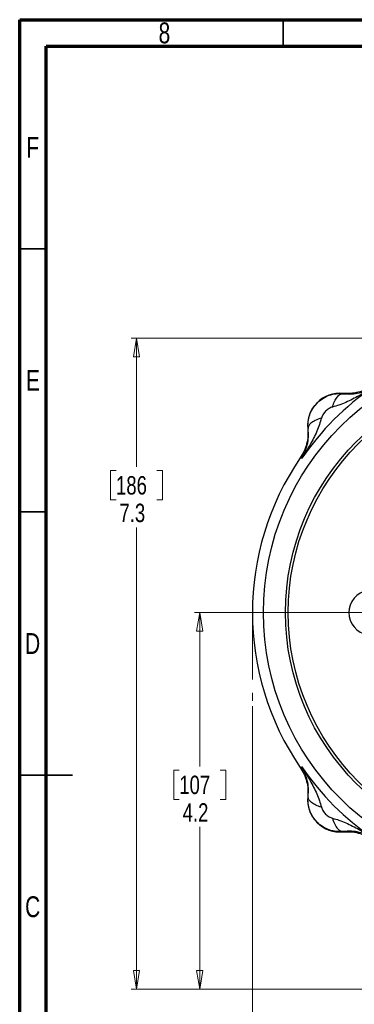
# Model space of a CAD drawing. Header units: inches. Extents: x 0.6 to 16.3, y 0.2 to 11.5.
# Tile 2 of 18: x 0.6 to 3.1, y 4.1 to 11.5. Entities that reach past the tile are written whole.
import ezdxf

# ---------------------------------------------------------------- set-up
doc = ezdxf.new("R2010")
doc.units = ezdxf.units.IN
doc.header["$MEASUREMENT"] = 0
doc.linetypes.add('CENTERX2', pattern=[0.8, 0.5, -0.1, 0.1, -0.1])
doc.styles.add('SLDTEXTSTYLE0', font='TXT', dxfattribs={"width": 0.75})
doc.dimstyles.new('SLDDIMSTYLE0', dxfattribs={"dimtxt": 0.137795, "dimasz": 0.14, "dimexe": 0, "dimexo": 0.0625, "dimgap": 0.034449, "dimtad": 0, "dimtih": 1, "dimtoh": 1, "dimdec": 1, "dimlfac": 1.5, "dimrnd": 1e-09, "dimzin": 12, "dimdsep": 46, "dimtxsty": 'SLDTEXTSTYLE0', "dimblk1": 'CLOSED', "dimblk2": 'CLOSED', "dimsah": 1, "dimcen": 0.09, "dimadec": 0, "dimazin": 3, "dimtfac": 1, "dimtdec": 1, "dimtofl": 0, "dimtmove": 0, "dimatfit": 3, "dimldrblk": 'CLOSED', "dimfxl": 0, "dimfrac": 2, "dimtolj": 1, "dimtzin": 12, "dimarcsym": 0})
doc.dimstyles.new('SLDDIMSTYLE1', dxfattribs={"dimtxt": 0.137795, "dimasz": 0.14, "dimexe": 0, "dimexo": 0.0625, "dimgap": 0.034449, "dimtad": 0, "dimdec": 1, "dimlfac": 1.5, "dimrnd": 1e-09, "dimzin": 12, "dimdsep": 46, "dimtxsty": 'SLDTEXTSTYLE0', "dimblk1": 'CLOSED', "dimblk2": 'CLOSED', "dimsah": 1, "dimcen": 0.09, "dimadec": 0, "dimazin": 3, "dimtfac": 1, "dimtofl": 0, "dimtmove": 0, "dimatfit": 3, "dimldrblk": 'CLOSED', "dimfxl": 0, "dimfrac": 2, "dimtolj": 1, "dimtzin": 12, "dimarcsym": 0})

# ---------------------------------------------------------------- blocks, each defined once
blk = doc.blocks.new('_Closed')
at = {"color": 0, "linetype": 'ByBlock', "lineweight": -2}
for p, q in [((-1, 0.166667), (0, 0)), ((-1, 0.166667), (-1, -0.166667)), ((0, 0), (-1, -0.166667)), ((0, 0), (-1, 0))]:
    blk.add_line(p, q, dxfattribs=at)
blk = doc.blocks.new('_D')
at = {"color": 7, "linetype": 'Continuous', "lineweight": 0}
for p, q in [((3.6467, 9.115), (1.4237, 9.115)), ((1.4631, 9.115), (1.4631, 8.1516)), ((1.3104, 8.1236), (1.2684, 8.1236)), ((1.2684, 8.1236), (1.2684, 7.9049)), ((1.6158, 8.1236), (1.6578, 8.1236)), ((1.6578, 8.1236), (1.6578, 7.9049)), ((1.2684, 7.9049), (1.3104, 7.9049)), ((1.6578, 7.9049), (1.6158, 7.9049)), ((1.4631, 4.2453), (1.4631, 7.6987)), ((3.4789, 4.2453), (1.4237, 4.2453))]:
    blk.add_line(p, q, dxfattribs=at)
at = {"color": 7, "linetype": 'Continuous', "lineweight": 18, "xscale": 0.14, "yscale": 0.14}
for p, rotation in [((1.4631, 9.115), 90.0000000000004), ((1.4631, 4.2453), 270.0000000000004)]:
    blk.add_blockref('_Closed', p, dxfattribs=dict(at, rotation=rotation))
at = {"color": 7, "linetype": 'Continuous', "lineweight": 18, "char_height": 0.1378, "attachment_point": 1, "style": 'SLDTEXTSTYLE0'}
for s, insert in [('186', (1.3104, 8.0825)), ('7.3', (1.3358, 7.8763))]:
    blk.add_mtext(s, dxfattribs=dict(at, insert=insert))
blk = doc.blocks.new('_D_1')
at = {"color": 7, "linetype": 'Continuous', "lineweight": 0}
for p, q in [((2.3293, 6.3622), (2.3293, 3.0039)), ((5.2159, 4.4866), (5.2159, 3.0039)), ((3.1786, 3.2417), (3.1366, 3.2417)), ((3.1366, 3.2417), (3.1366, 3.023)), ((3.484, 3.2417), (3.526, 3.2417)), ((3.526, 3.2417), (3.526, 3.023)), ((2.3293, 3.0433), (3.0158, 3.0433)), ((3.1366, 3.023), (3.1786, 3.023)), ((3.526, 3.023), (3.484, 3.023)), ((5.2159, 3.0433), (3.6468, 3.0433))]:
    blk.add_line(p, q, dxfattribs=at)
at = {"color": 7, "linetype": 'Continuous', "lineweight": 18, "xscale": 0.14, "yscale": 0.14, "rotation": 180.0000000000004}
blk.add_blockref('_Closed', (2.3293, 3.0433), dxfattribs=at)
at = {"color": 7, "linetype": 'Continuous', "lineweight": 18, "xscale": 0.14, "yscale": 0.14}
blk.add_blockref('_Closed', (5.2159, 3.0433), dxfattribs=at)
at = {"color": 7, "linetype": 'Continuous', "lineweight": 18, "char_height": 0.1378, "attachment_point": 1, "style": 'SLDTEXTSTYLE0'}
for s, insert in [('110', (3.1786, 3.2006)), ('4.3', (3.2041, 2.9944))]:
    blk.add_mtext(s, dxfattribs=dict(at, insert=insert))
blk = doc.blocks.new('_D_4')
at = {"color": 7, "linetype": 'Continuous', "lineweight": 0}
for p, q in [((3.8816, 7.0617), (1.8962, 7.0617)), ((1.9356, 7.0617), (1.9356, 5.9114)), ((1.7828, 5.8834), (1.7409, 5.8834)), ((1.7409, 5.8834), (1.7409, 5.6647)), ((2.0883, 5.8834), (2.1303, 5.8834)), ((2.1303, 5.8834), (2.1303, 5.6647)), ((1.7409, 5.6647), (1.7828, 5.6647)), ((2.1303, 5.6647), (2.0883, 5.6647)), ((1.9356, 4.2453), (1.9356, 5.4585)), ((3.1371, 4.2453), (1.8962, 4.2453))]:
    blk.add_line(p, q, dxfattribs=at)
at = {"color": 7, "linetype": 'Continuous', "lineweight": 18, "xscale": 0.14, "yscale": 0.14}
for p, rotation in [((1.9356, 7.0617, -0.3275), 90.0000000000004), ((1.9356, 4.2453, -0.3275), 270.0000000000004)]:
    blk.add_blockref('_Closed', p, dxfattribs=dict(at, rotation=rotation))
at = {"color": 7, "linetype": 'Continuous', "lineweight": 18, "char_height": 0.1378, "attachment_point": 1, "style": 'SLDTEXTSTYLE0'}
for s, insert in [('107', (1.7828, 5.8423)), ('4.2', (1.8083, 5.6361))]:
    blk.add_mtext(s, dxfattribs=dict(at, insert=insert))

msp = doc.modelspace()

# ---------------------------------------------------------------- linework, layer by layer
at = {"color": 7, "linetype": 'Continuous', "lineweight": 70}
for p, q in [((0.5906, 0.1969), (0.5906, 11.4961)), ((0.5906, 11.4961), (16.3386, 11.4961)), ((0.7874, 0.3937), (0.7874, 11.2992)), ((0.7874, 11.2992), (16.1417, 11.2992))]:
    msp.add_line(p, q, dxfattribs=at)
at = {"color": 7, "linetype": 'Continuous', "lineweight": 35}
for p, q in [((2.5591, 11.2992), (2.5591, 11.4961)), ((0.7874, 9.7835), (0.5906, 9.7835)), ((0.7874, 7.815), (0.5906, 7.815)), ((0.5906, 5.8465), (0.9843, 5.8465)), ((0.7874, 5.8465), (0.5906, 5.8465))]:
    msp.add_line(p, q, dxfattribs=at)
at = {"color": 7, "linetype": 'Continuous', "lineweight": 25}
for p, q in [((3.0057, 8.7011), (3.0059, 8.699)), ((2.7453, 8.4384), (2.7432, 8.4385)), ((2.6925, 8.2175), (2.6867, 8.2193)), ((2.6981, 8.2157), (2.6925, 8.2175)), ((2.6867, 5.9041), (2.6925, 5.9059)), ((2.6925, 5.9059), (2.6981, 5.9076)), ((2.7432, 5.6848), (2.7453, 5.6849)), ((3.0059, 5.4244), (3.0057, 5.4222))]:
    msp.add_line(p, q, dxfattribs=at)
at = {"color": 7, "linetype": 'CENTERX2', "lineweight": 18}
msp.add_line((2.3293, 7.0617), (2.3293, 6.4015), dxfattribs=at)
at = {"color": 7, "linetype": 'Continuous', "lineweight": 25}
for radius in [1.9709, 1.8063, 1.7857]:
    msp.add_circle((4.3826, 7.0617), radius, dxfattribs=at)
for centre, radius, start, end in [((4.3826, 7.0617), 2.0419, 124.41629, 145.58371), ((2.983, 8.4613), 0.2409, 84.58105, 185.41895), ((4.3826, 7.0617), 2.0533, 145.68388, 214.31612), ((3.2159, 7.0617), 0.1667, 59.6625, 300.3375), ((4.3826, 7.0617), 2.0419, 214.41629, 235.58371), ((2.983, 5.6621), 0.2409, 174.58105, 275.41895)]:
    msp.add_arc(centre, radius, start, end, dxfattribs=at)
for points, knots in [([(2.7453, 8.4384), (2.7446, 8.4555), (2.7433, 8.49), (2.7556, 8.5413), (2.7786, 8.5896), (2.8123, 8.632), (2.8547, 8.6657), (2.903, 8.6886), (2.9543, 8.701), (2.9888, 8.6996), (3.0059, 8.699)], [0, 0, 0, 0, 0.122354, 0.246395, 0.372277, 0.50014, 0.627859, 0.753647, 0.877645, 1, 1, 1, 1]), ([(3.2285, 8.7461), (3.2119, 8.7353), (3.1786, 8.7138), (3.1285, 8.6845), (3.0779, 8.6574), (3.0277, 8.6338), (2.9775, 8.6135), (2.9436, 8.604), (2.9272, 8.5994)], [0, 0, 0, 0, 0.1785468, 0.3565957, 0.5214526, 0.692119, 0.8513649, 1, 1, 1, 1]), ([(2.9272, 8.5994), (2.932, 8.6137), (2.9416, 8.6423), (2.9615, 8.6742), (2.9835, 8.6954), (2.9984, 8.6978), (3.0059, 8.699)], [0, 0, 0, 0, 0.250013, 0.500003, 0.750002, 1, 1, 1, 1]), ([(3.225, 8.7576), (3.2086, 8.7475), (3.1757, 8.7274), (3.1207, 8.7087), (3.0635, 8.6985), (3.025, 8.7002), (3.0057, 8.7011)], [0, 0, 0, 0, 0.250012, 0.500009, 0.750001, 1, 1, 1, 1]), ([(3.0059, 8.699), (3.0274, 8.6975), (3.0714, 8.6946), (3.1285, 8.704), (3.1817, 8.7202), (3.2129, 8.7375), (3.2285, 8.7461)], [0, 0, 0, 0, 0.2382258, 0.4864844, 0.7420433, 1, 1, 1, 1]), ([(2.9272, 8.5994), (2.9187, 8.5963), (2.9, 8.5893), (2.8756, 8.5687), (2.8549, 8.5442), (2.848, 8.5255), (2.8448, 8.517)], [0, 0, 0, 0, 0.227226, 0.499832, 0.772732, 1, 1, 1, 1]), ([(2.8448, 8.517), (2.8402, 8.5007), (2.8307, 8.4667), (2.8105, 8.4166), (2.7869, 8.3664), (2.7606, 8.3172), (2.7314, 8.2671), (2.7098, 8.2338), (2.6981, 8.2157)], [0, 0, 0, 0, 0.148634, 0.307878, 0.478548, 0.643401, 0.806559, 1, 1, 1, 1]), ([(2.8448, 8.517), (2.8289, 8.5116), (2.797, 8.5007), (2.7659, 8.4793), (2.748, 8.458), (2.7462, 8.4449), (2.7453, 8.4384)], [0, 0, 0, 0, 0.279797, 0.559582, 0.779793, 1, 1, 1, 1]), ([(2.7432, 8.4385), (2.744, 8.4193), (2.7457, 8.3807), (2.7355, 8.3236), (2.7168, 8.2686), (2.6967, 8.2357), (2.6867, 8.2193)], [0, 0, 0, 0, 0.2499991, 0.4999912, 0.7499877, 1, 1, 1, 1]), ([(2.6981, 8.2157), (2.7068, 8.2314), (2.7241, 8.2626), (2.7403, 8.3157), (2.7497, 8.3728), (2.7467, 8.4168), (2.7453, 8.4384)], [0, 0, 0, 0, 0.257957, 0.513516, 0.761774, 1, 1, 1, 1]), ([(2.6867, 5.9041), (2.6967, 5.8876), (2.7168, 5.8547), (2.7355, 5.7998), (2.7457, 5.7426), (2.744, 5.7041), (2.7432, 5.6848)], [0, 0, 0, 0, 0.250012, 0.500009, 0.750001, 1, 1, 1, 1]), ([(2.7453, 5.6849), (2.7467, 5.7065), (2.7497, 5.7505), (2.7403, 5.8076), (2.7241, 5.8608), (2.7068, 5.8919), (2.6981, 5.9076)], [0, 0, 0, 0, 0.238226, 0.486485, 0.742044, 1, 1, 1, 1]), ([(2.6981, 5.9076), (2.7089, 5.8909), (2.7305, 5.8577), (2.7598, 5.8076), (2.7869, 5.757), (2.8105, 5.7067), (2.8307, 5.6566), (2.8402, 5.6227), (2.8448, 5.6063)], [0, 0, 0, 0, 0.178546, 0.356596, 0.521452, 0.692119, 0.851365, 1, 1, 1, 1]), ([(3.0059, 5.4244), (2.9888, 5.4237), (2.9543, 5.4224), (2.9029, 5.4347), (2.8546, 5.4577), (2.8123, 5.4914), (2.7785, 5.5338), (2.7556, 5.582), (2.7433, 5.6334), (2.7446, 5.6678), (2.7453, 5.6849)], [0, 0, 0, 0, 0.122343, 0.246394, 0.372302, 0.50024, 0.627878, 0.753626, 0.877623, 1, 1, 1, 1]), ([(2.8448, 5.6063), (2.8305, 5.6111), (2.8019, 5.6207), (2.7701, 5.6406), (2.7488, 5.6626), (2.7465, 5.6775), (2.7453, 5.6849)], [0, 0, 0, 0, 0.2500076, 0.5000119, 0.7500034, 1, 1, 1, 1]), ([(2.8448, 5.6063), (2.848, 5.5978), (2.8549, 5.5791), (2.8756, 5.5546), (2.9, 5.534), (2.9187, 5.5271), (2.9272, 5.5239)], [0, 0, 0, 0, 0.22729, 0.499999, 0.772871, 1, 1, 1, 1]), ([(2.9272, 5.5239), (2.9436, 5.5193), (2.9775, 5.5098), (3.0277, 5.4895), (3.0779, 5.4659), (3.127, 5.4397), (3.1772, 5.4104), (3.2105, 5.3889), (3.2285, 5.3772)], [0, 0, 0, 0, 0.148633, 0.307878, 0.478549, 0.643401, 0.80656, 1, 1, 1, 1]), ([(2.9272, 5.5239), (2.9327, 5.508), (2.9435, 5.4761), (2.965, 5.445), (2.9863, 5.427), (2.9993, 5.4253), (3.0059, 5.4244)], [0, 0, 0, 0, 0.279793, 0.559585, 0.779793, 1, 1, 1, 1]), ([(3.0057, 5.4222), (3.025, 5.4231), (3.0635, 5.4248), (3.1207, 5.4146), (3.1757, 5.3959), (3.2086, 5.3758), (3.225, 5.3657)], [0, 0, 0, 0, 0.249999, 0.499991, 0.749987, 1, 1, 1, 1]), ([(3.2285, 5.3772), (3.2129, 5.3859), (3.1817, 5.4031), (3.1285, 5.4194), (3.0714, 5.4287), (3.0274, 5.4258), (3.0059, 5.4244)], [0, 0, 0, 0, 0.257956, 0.513514, 0.761774, 1, 1, 1, 1])]:
    msp.add_open_spline(points, degree=3, knots=knots, dxfattribs=at)

# ---------------------------------------------------------------- texts
at = {"color": 7, "linetype": 'Continuous', "lineweight": 0, "char_height": 0.1562, "attachment_point": 2, "style": 'SLDTEXTSTYLE0'}
for s, insert in [('8', (1.6717, 11.4755)), ('F', (0.6873, 10.6192)), ('E', (0.6893, 8.8771)), ('D', (0.6871, 6.9086)), ('C', (0.6873, 4.9401))]:
    msp.add_mtext(s, dxfattribs=dict(at, insert=insert))

# ---------------------------------------------------------------- dimensions: what is measured, and where the dimension line sits
at = {"color": 7, "linetype": 'Continuous', "lineweight": 18}
for base, p1, p2, picture, middle in [((1.4631, 9.115), (3.5183, 4.2453), (3.6861, 9.115), '_D', (1.4631, 7.9252)), ((1.9356, 4.2453), (3.921, 7.0617), (3.1765, 4.2453), '_D_4', (1.9356, 5.6849))]:
    dim = msp.add_linear_dim(base=base, p1=p1, p2=p2, angle=90, dimstyle='SLDDIMSTYLE0', dxfattribs=at)
    dim.commit()
    dim.dimension.update_dxf_attribs({"geometry": picture, "text_midpoint": middle, "dimtype": 160})
dim = msp.add_linear_dim(base=(5.2159, 3.0433), p1=(2.3293, 6.4015), p2=(5.2159, 4.526), dimstyle='SLDDIMSTYLE1', dxfattribs=at)
dim.commit()
dim.dimension.update_dxf_attribs({"geometry": '_D_1', "text_midpoint": (3.3313, 3.0433), "dimtype": 160})

doc.saveas('drawing.dxf')
